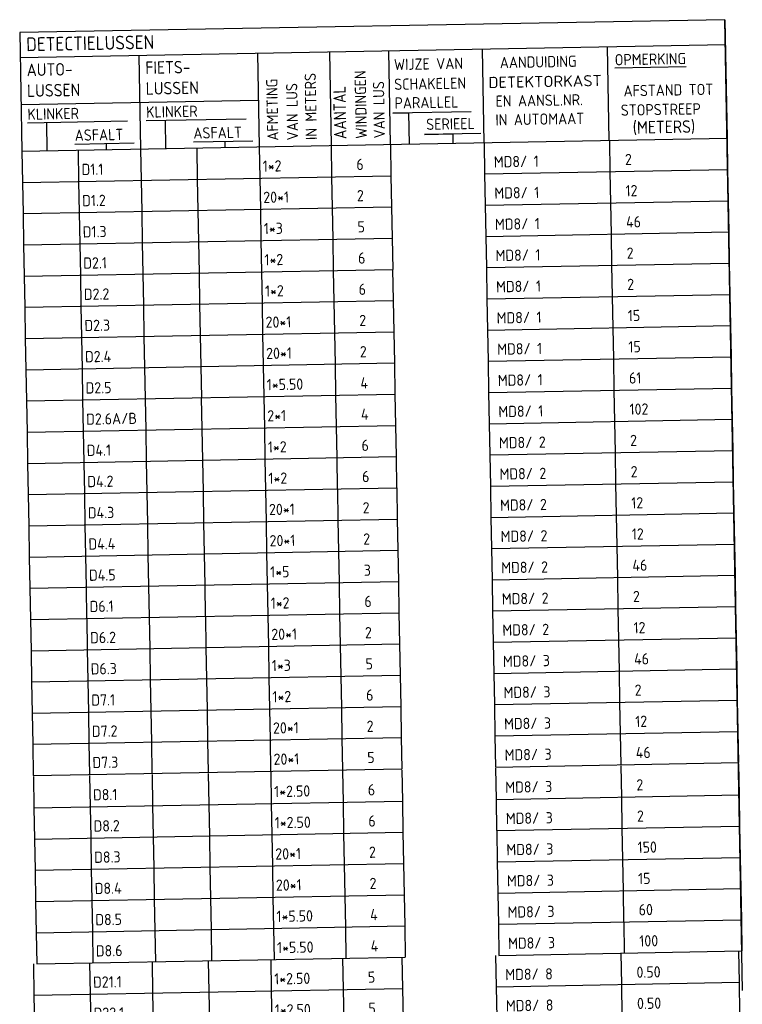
# Model space of a CAD drawing. Extents: x 1808 to 149445, y 103 to 460077.
# Tile 9 of 28: x 148721 to 148779, y 459883 to 459961. Entities that reach past the tile are written whole.
import ezdxf
from ezdxf.enums import TextEntityAlignment as Align

# ---------------------------------------------------------------- set-up
doc = ezdxf.new("R2010")
doc.units = 0
doc.header["$LTSCALE"] = 0.25
doc.header["$MEASUREMENT"] = 0
doc.layers.get('0').update_dxf_attribs({"color": 1, "linetype": 'CONTINUOUS'})
doc.layers.add('TABELLEN', color=7, linetype='CONTINUOUS')
doc.styles.add('ISO', font='ISO.SHX')

# ---------------------------------------------------------------- blocks, each defined once
blk = doc.blocks.new('V_RENV1')
at = {"color": 2}
for p, q in [((0, 0), (-112.9, 0)), ((-112.9, 0), (-112.9, -19)), ((-112.9, -4), (0, -4)), ((-93.9, -4), (-93.9, -19)), ((-74.9, -4), (-74.9, -19)), ((-63.4, -4), (-63.4, -19)), ((-53.9, -19), (-53.9, -4)), ((-38.9, -19), (-38.9, -4)), ((-18.85, -19), (-18.85, -4)), ((-112.9, -19), (0, -19))]:
    blk.add_line(p, q, dxfattribs=at)
for p, q in [((-112.9, -11.5), (-74.9, -11.5)), ((-95.9, -14.5), (-111.9, -14.5)), ((-108.9, -14.5), (-108.9, -19)), ((-76.9, -14.5), (-92.9, -14.5)), ((-89.9, -14.5), (-89.9, -19)), ((-104.4, -18), (-94.9, -18)), ((-99.4, -18), (-99.4, -19)), ((-85.4, -18), (-75.9, -18)), ((-80.4, -18), (-80.4, -19))]:
    blk.add_line(p, q)
blk.add_lwpolyline([(0, 0), (0, -19)], dxfattribs=at)
for points in [[(-40.9, -14), (-53.4, -14), (-50.9, -14), (-50.9, -19)], [(-39.4, -17.5), (-48.4, -17.5), (-43.9, -17.5), (-43.9, -19)]]:
    blk.add_lwpolyline(points)
at = {"color": 2, "style": 'ISO'}
blk.add_text('DETECTIELUSSEN', height=2.2, dxfattribs=at).set_placement((-111.9, -3))
at = {"style": 'ISO'}
for s, p in [('WINDINGEN', (-57.63, -18)), ('AFMETING', (-71.8, -18.05)), ('IN METERS', (-65.63, -18.05)), ('VAN LUS', (-68.63, -18.05)), ('VAN LUS', (-54.73, -18))]:
    blk.add_text(s, height=1.8, rotation=90, dxfattribs=at).set_placement(p)
for s, height, p in [('AUTO-', 2, (-111.9, -7)), ('FIETS-', 2, (-92.9, -7)), ('WIJZE VAN', 1.8, (-53.11, -7.11)), ('AANDUIDING', 1.8, (-36.15, -7.11)), ('%%uOPMERKING', 1.8, (-17.75, -7)), ('LUSSEN', 2, (-111.9, -10.33)), ('LUSSEN', 2, (-92.9, -10.33)), ('SCHAKELEN', 1.8, (-53.11, -10.28)), ('PARALLEL', 1.8, (-53.11, -13.28)), ('EN AANSL.NR.', 1.8, (-36.94, -13.28)), ('SERIEEL', 1.8, (-48.11, -16.78)), ('IN AUTOMAAT', 1.8, (-37.02, -16.28))]:
    blk.add_text(s, height=height, dxfattribs=at).set_placement(p)
at = {"style": 'ISO', "width": 1.077416}
blk.add_text('DETEKTORKAST', height=1.8, dxfattribs=at).set_placement((-38.03, -10.27), (-19.88, -10.27), align=Align.FIT)
at = {"style": 'ISO', "width": 0.876289}
blk.add_text('AANTAL', height=2, rotation=90, dxfattribs=at).set_placement((-60.9, -18), (-60.9, -9.5), align=Align.FIT)
at = {"style": 'ISO'}
for s, height, p in [('AFSTAND TOT', 1.8, (-9.25, -12)), ('STOPSTREEP', 1.8, (-10.52, -15.09)), ('(METERS)', 2, (-10.07, -18))]:
    blk.add_text(s, height=height, dxfattribs=at).set_placement(p, align=Align.CENTER)
for tag, p in [('KLINKERA', (-111.9, -14)), ('KLINKERA', (-92.9, -14)), ('ASFALT', (-104.4, -17.5)), ('ASFALT', (-85.4, -17.5))]:
    blk.add_attdef(tag, p, '', height=1.8, dxfattribs=at)
blk = doc.blocks.new('V_LUSINF')
at = {"color": 2}
for p, q in [((0, 0), (0, -5)), ((112.9, 0), (112.9, -5))]:
    blk.add_line(p, q, dxfattribs=at)
for p, q in [((9, 0), (9, -5)), ((19, 0), (19, -5)), ((28, 0), (28, -5)), ((38, 0), (38, -5)), ((49.5, 0), (49.5, -5)), ((59, 0), (59, -5)), ((74, 0), (74, -5)), ((94.06, 0), (94.06, -5)), ((0, -5), (59, -5)), ((74, -5), (112.9, -5))]:
    blk.add_line(p, q)
at = {"style": 'ISO'}
for tag, p in [('A', (0.5, -4)), ('B', (9.5, -4)), ('C', (19.5, -4)), ('D', (28.5, -4)), ('E', (38.5, -4)), ('F', (53.5, -4)), ('G', (75.5, -4)), ('H', (96.5, -4)), ('K', (108, -4)), ('L', (111, -4))]:
    blk.add_attdef(tag, p, '', height=1.8, dxfattribs=at)

msp = doc.modelspace()

# ---------------------------------------------------------------- linework, layer by layer
at = {"layer": 'TABELLEN', "color": 2}
msp.add_line((148778.591, 459884.034), (148777.176, 459961.293), dxfattribs=at)

# ---------------------------------------------------------------- block references
at = {"layer": 'TABELLEN'}
ref = msp.add_blockref('V_RENV1', (148777.176, 459961.293), dxfattribs=dict(at, xscale=0.4969282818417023, yscale=0.4969282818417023, zscale=0.4969282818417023, rotation=1.04887507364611))
ref.add_attrib('KLINKERA', 'KLINKER', (148721.705, 459953.319), dxfattribs={"layer": '0', "height": 0.8945, "rotation": 1.04888, "style": 'ISO'})
ref.add_attrib('ASFALT', 'ASFALT', (148725.463, 459951.648), dxfattribs={"layer": '0', "height": 0.8945, "rotation": 1.04888, "style": 'ISO'})
ref.add_attrib('KLINKERA', 'KLINKER', (148731.145, 459953.492), dxfattribs={"layer": '0', "height": 0.8945, "rotation": 1.04888, "style": 'ISO'})
ref.add_attrib('ASFALT', 'ASFALT', (148734.903, 459951.821), dxfattribs={"layer": '0', "height": 0.8945, "rotation": 1.04888, "style": 'ISO'})
ref = msp.add_blockref('V_LUSINF', (148721.253, 459950.826), dxfattribs=dict(at, xscale=0.4969282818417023, yscale=0.4969282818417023, zscale=0.4969282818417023, rotation=1.04887507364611))
ref.add_attrib('B', 'D1.1', (148726.01, 459948.925), dxfattribs={"layer": '0', "height": 0.8945, "rotation": 1.04888, "style": 'ISO'})
ref.add_attrib('E', '1*2', (148740.418, 459949.189), dxfattribs={"layer": '0', "height": 0.8945, "rotation": 1.04888, "style": 'ISO'})
ref.add_attrib('F', '6', (148747.871, 459949.325), dxfattribs={"layer": '0', "height": 0.894, "rotation": 1.04888, "style": 'ISO'})
ref.add_attrib('G', 'MD8/ 1', (148758.802, 459949.525), dxfattribs={"layer": '0', "height": 0.8945, "rotation": 1.04888, "style": 'ISO'})
ref.add_attrib('H', '2', (148769.235, 459949.716), dxfattribs={"layer": '0', "height": 0.894, "rotation": 1.04888, "style": 'ISO'})
ref = msp.add_blockref('V_LUSINF', (148721.299, 459948.342), dxfattribs=dict(at, xscale=0.4969282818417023, yscale=0.4969282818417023, zscale=0.4969282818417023, rotation=1.04887507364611))
ref.add_attrib('B', 'D1.2', (148726.055, 459946.441), dxfattribs={"layer": '0', "height": 0.8945, "rotation": 1.04888, "style": 'ISO'})
ref.add_attrib('E', '20*1', (148740.464, 459946.704), dxfattribs={"layer": '0', "height": 0.8945, "rotation": 1.04888, "style": 'ISO'})
ref.add_attrib('F', '2', (148747.916, 459946.841), dxfattribs={"layer": '0', "height": 0.894, "rotation": 1.04888, "style": 'ISO'})
ref.add_attrib('G', 'MD8/ 1', (148758.847, 459947.041), dxfattribs={"layer": '0', "height": 0.8945, "rotation": 1.04888, "style": 'ISO'})
ref.add_attrib('H', '12', (148769.281, 459947.232), dxfattribs={"layer": '0', "height": 0.8945, "rotation": 1.04888, "style": 'ISO'})
ref = msp.add_blockref('V_LUSINF', (148721.344, 459945.857), dxfattribs=dict(at, xscale=0.4969282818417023, yscale=0.4969282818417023, zscale=0.4969282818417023, rotation=1.04887507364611))
ref.add_attrib('B', 'D1.3', (148726.101, 459943.956), dxfattribs={"layer": '0', "height": 0.8945, "rotation": 1.04888, "style": 'ISO'})
ref.add_attrib('E', '1*3', (148740.509, 459944.22), dxfattribs={"layer": '0', "height": 0.8945, "rotation": 1.04888, "style": 'ISO'})
ref.add_attrib('F', '5', (148747.962, 459944.357), dxfattribs={"layer": '0', "height": 0.894, "rotation": 1.04888, "style": 'ISO'})
ref.add_attrib('G', 'MD8/ 1', (148758.893, 459944.557), dxfattribs={"layer": '0', "height": 0.8945, "rotation": 1.04888, "style": 'ISO'})
ref.add_attrib('H', '46', (148769.326, 459944.748), dxfattribs={"layer": '0', "height": 0.8945, "rotation": 1.04888, "style": 'ISO'})
ref = msp.add_blockref('V_LUSINF', (148721.39, 459943.373), dxfattribs=dict(at, xscale=0.4969282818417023, yscale=0.4969282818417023, zscale=0.4969282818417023, rotation=1.04887507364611))
ref.add_attrib('B', 'D2.1', (148726.146, 459941.472), dxfattribs={"layer": '0', "height": 0.8945, "rotation": 1.04888, "style": 'ISO'})
ref.add_attrib('E', '1*2', (148740.555, 459941.736), dxfattribs={"layer": '0', "height": 0.8945, "rotation": 1.04888, "style": 'ISO'})
ref.add_attrib('F', '6', (148748.007, 459941.872), dxfattribs={"layer": '0', "height": 0.894, "rotation": 1.04888, "style": 'ISO'})
ref.add_attrib('G', 'MD8/ 1', (148758.938, 459942.073), dxfattribs={"layer": '0', "height": 0.8945, "rotation": 1.04888, "style": 'ISO'})
ref.add_attrib('H', '2', (148769.372, 459942.264), dxfattribs={"layer": '0', "height": 0.894, "rotation": 1.04888, "style": 'ISO'})
ref = msp.add_blockref('V_LUSINF', (148721.435, 459940.889), dxfattribs=dict(at, xscale=0.4969282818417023, yscale=0.4969282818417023, zscale=0.4969282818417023, rotation=1.04887507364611))
ref.add_attrib('B', 'D2.2', (148726.192, 459938.988), dxfattribs={"layer": '0', "height": 0.8945, "rotation": 1.04888, "style": 'ISO'})
ref.add_attrib('E', '1*2', (148740.6, 459939.252), dxfattribs={"layer": '0', "height": 0.8945, "rotation": 1.04888, "style": 'ISO'})
ref.add_attrib('F', '6', (148748.053, 459939.388), dxfattribs={"layer": '0', "height": 0.894, "rotation": 1.04888, "style": 'ISO'})
ref.add_attrib('G', 'MD8/ 1', (148758.983, 459939.588), dxfattribs={"layer": '0', "height": 0.8945, "rotation": 1.04888, "style": 'ISO'})
ref.add_attrib('H', '2', (148769.417, 459939.779), dxfattribs={"layer": '0', "height": 0.894, "rotation": 1.04888, "style": 'ISO'})
ref = msp.add_blockref('V_LUSINF', (148721.481, 459938.405), dxfattribs=dict(at, xscale=0.4969282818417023, yscale=0.4969282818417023, zscale=0.4969282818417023, rotation=1.04887507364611))
ref.add_attrib('B', 'D2.3', (148726.237, 459936.504), dxfattribs={"layer": '0', "height": 0.8945, "rotation": 1.04888, "style": 'ISO'})
ref.add_attrib('E', '20*1', (148740.646, 459936.768), dxfattribs={"layer": '0', "height": 0.8945, "rotation": 1.04888, "style": 'ISO'})
ref.add_attrib('F', '2', (148748.098, 459936.904), dxfattribs={"layer": '0', "height": 0.894, "rotation": 1.04888, "style": 'ISO'})
ref.add_attrib('G', 'MD8/ 1', (148759.029, 459937.104), dxfattribs={"layer": '0', "height": 0.8945, "rotation": 1.04888, "style": 'ISO'})
ref.add_attrib('H', '15', (148769.463, 459937.295), dxfattribs={"layer": '0', "height": 0.8945, "rotation": 1.04888, "style": 'ISO'})
ref = msp.add_blockref('V_LUSINF', (148721.526, 459935.92), dxfattribs=dict(at, xscale=0.4969282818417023, yscale=0.4969282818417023, zscale=0.4969282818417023, rotation=1.04887507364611))
ref.add_attrib('B', 'D2.4', (148726.283, 459934.02), dxfattribs={"layer": '0', "height": 0.8945, "rotation": 1.04888, "style": 'ISO'})
ref.add_attrib('E', '20*1', (148740.691, 459934.283), dxfattribs={"layer": '0', "height": 0.8945, "rotation": 1.04888, "style": 'ISO'})
ref.add_attrib('F', '2', (148748.144, 459934.42), dxfattribs={"layer": '0', "height": 0.894, "rotation": 1.04888, "style": 'ISO'})
ref.add_attrib('G', 'MD8/ 1', (148759.074, 459934.62), dxfattribs={"layer": '0', "height": 0.8945, "rotation": 1.04888, "style": 'ISO'})
ref.add_attrib('H', '15', (148769.508, 459934.811), dxfattribs={"layer": '0', "height": 0.8945, "rotation": 1.04888, "style": 'ISO'})
ref = msp.add_blockref('V_LUSINF', (148721.572, 459933.436), dxfattribs=dict(at, xscale=0.4969282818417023, yscale=0.4969282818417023, zscale=0.4969282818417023, rotation=1.04887507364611))
ref.add_attrib('B', 'D2.5', (148726.328, 459931.535), dxfattribs={"layer": '0', "height": 0.8945, "rotation": 1.04888, "style": 'ISO'})
ref.add_attrib('E', '1*5.50', (148740.737, 459931.799), dxfattribs={"layer": '0', "height": 0.8945, "rotation": 1.04888, "style": 'ISO'})
ref.add_attrib('F', '4', (148748.189, 459931.936), dxfattribs={"layer": '0', "height": 0.894, "rotation": 1.04888, "style": 'ISO'})
ref.add_attrib('G', 'MD8/ 1', (148759.12, 459932.136), dxfattribs={"layer": '0', "height": 0.8945, "rotation": 1.04888, "style": 'ISO'})
ref.add_attrib('H', '61', (148769.554, 459932.327), dxfattribs={"layer": '0', "height": 0.8945, "rotation": 1.04888, "style": 'ISO'})
ref = msp.add_blockref('V_LUSINF', (148721.617, 459930.952), dxfattribs=dict(at, xscale=0.4969282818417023, yscale=0.4969282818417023, zscale=0.4969282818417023, rotation=1.04887507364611))
ref.add_attrib('B', 'D2.6A/B', (148726.374, 459929.051), dxfattribs={"layer": '0', "height": 0.8945, "rotation": 1.04888, "style": 'ISO'})
ref.add_attrib('E', '2*1', (148740.782, 459929.315), dxfattribs={"layer": '0', "height": 0.8945, "rotation": 1.04888, "style": 'ISO'})
ref.add_attrib('F', '4', (148748.235, 459929.451), dxfattribs={"layer": '0', "height": 0.894, "rotation": 1.04888, "style": 'ISO'})
ref.add_attrib('G', 'MD8/ 1', (148759.165, 459929.651), dxfattribs={"layer": '0', "height": 0.8945, "rotation": 1.04888, "style": 'ISO'})
ref.add_attrib('H', '102', (148769.599, 459929.842), dxfattribs={"layer": '0', "height": 0.8945, "rotation": 1.04888, "style": 'ISO'})
ref = msp.add_blockref('V_LUSINF', (148721.663, 459928.468), dxfattribs=dict(at, xscale=0.4969282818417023, yscale=0.4969282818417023, zscale=0.4969282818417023, rotation=1.04887507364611))
ref.add_attrib('B', 'D4.1', (148726.419, 459926.567), dxfattribs={"layer": '0', "height": 0.8945, "rotation": 1.04888, "style": 'ISO'})
ref.add_attrib('E', '1*2', (148740.828, 459926.831), dxfattribs={"layer": '0', "height": 0.8945, "rotation": 1.04888, "style": 'ISO'})
ref.add_attrib('F', '6', (148748.28, 459926.967), dxfattribs={"layer": '0', "height": 0.894, "rotation": 1.04888, "style": 'ISO'})
ref.add_attrib('G', 'MD8/ 2', (148759.211, 459927.167), dxfattribs={"layer": '0', "height": 0.8945, "rotation": 1.04888, "style": 'ISO'})
ref.add_attrib('H', '2', (148769.645, 459927.358), dxfattribs={"layer": '0', "height": 0.894, "rotation": 1.04888, "style": 'ISO'})
ref = msp.add_blockref('V_LUSINF', (148721.708, 459925.984), dxfattribs=dict(at, xscale=0.4969282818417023, yscale=0.4969282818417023, zscale=0.4969282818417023, rotation=1.04887507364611))
ref.add_attrib('B', 'D4.2', (148726.465, 459924.083), dxfattribs={"layer": '0', "height": 0.8945, "rotation": 1.04888, "style": 'ISO'})
ref.add_attrib('E', '1*2', (148740.873, 459924.346), dxfattribs={"layer": '0', "height": 0.8945, "rotation": 1.04888, "style": 'ISO'})
ref.add_attrib('F', '6', (148748.326, 459924.483), dxfattribs={"layer": '0', "height": 0.894, "rotation": 1.04888, "style": 'ISO'})
ref.add_attrib('G', 'MD8/ 2', (148759.256, 459924.683), dxfattribs={"layer": '0', "height": 0.8945, "rotation": 1.04888, "style": 'ISO'})
ref.add_attrib('H', '2', (148769.69, 459924.874), dxfattribs={"layer": '0', "height": 0.894, "rotation": 1.04888, "style": 'ISO'})
ref = msp.add_blockref('V_LUSINF', (148721.754, 459923.499), dxfattribs=dict(at, xscale=0.4969282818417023, yscale=0.4969282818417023, zscale=0.4969282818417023, rotation=1.04887507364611))
ref.add_attrib('B', 'D4.3', (148726.51, 459921.598), dxfattribs={"layer": '0', "height": 0.8945, "rotation": 1.04888, "style": 'ISO'})
ref.add_attrib('E', '20*1', (148740.919, 459921.862), dxfattribs={"layer": '0', "height": 0.8945, "rotation": 1.04888, "style": 'ISO'})
ref.add_attrib('F', '2', (148748.371, 459921.999), dxfattribs={"layer": '0', "height": 0.894, "rotation": 1.04888, "style": 'ISO'})
ref.add_attrib('G', 'MD8/ 2', (148759.302, 459922.199), dxfattribs={"layer": '0', "height": 0.8945, "rotation": 1.04888, "style": 'ISO'})
ref.add_attrib('H', '12', (148769.736, 459922.39), dxfattribs={"layer": '0', "height": 0.8945, "rotation": 1.04888, "style": 'ISO'})
ref = msp.add_blockref('V_LUSINF', (148721.799, 459921.015), dxfattribs=dict(at, xscale=0.4969282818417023, yscale=0.4969282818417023, zscale=0.4969282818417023, rotation=1.04887507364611))
ref.add_attrib('B', 'D4.4', (148726.556, 459919.114), dxfattribs={"layer": '0', "height": 0.8945, "rotation": 1.04888, "style": 'ISO'})
ref.add_attrib('E', '20*1', (148740.964, 459919.378), dxfattribs={"layer": '0', "height": 0.8945, "rotation": 1.04888, "style": 'ISO'})
ref.add_attrib('F', '2', (148748.417, 459919.514), dxfattribs={"layer": '0', "height": 0.894, "rotation": 1.04888, "style": 'ISO'})
ref.add_attrib('G', 'MD8/ 2', (148759.347, 459919.715), dxfattribs={"layer": '0', "height": 0.8945, "rotation": 1.04888, "style": 'ISO'})
ref.add_attrib('H', '12', (148769.781, 459919.906), dxfattribs={"layer": '0', "height": 0.8945, "rotation": 1.04888, "style": 'ISO'})
ref = msp.add_blockref('V_LUSINF', (148721.845, 459918.531), dxfattribs=dict(at, xscale=0.4969282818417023, yscale=0.4969282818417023, zscale=0.4969282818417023, rotation=1.04887507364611))
ref.add_attrib('B', 'D4.5', (148726.601, 459916.63), dxfattribs={"layer": '0', "height": 0.8945, "rotation": 1.04888, "style": 'ISO'})
ref.add_attrib('E', '1*5', (148741.01, 459916.894), dxfattribs={"layer": '0', "height": 0.8945, "rotation": 1.04888, "style": 'ISO'})
ref.add_attrib('F', '3', (148748.462, 459917.03), dxfattribs={"layer": '0', "height": 0.894, "rotation": 1.04888, "style": 'ISO'})
ref.add_attrib('G', 'MD8/ 2', (148759.393, 459917.23), dxfattribs={"layer": '0', "height": 0.8945, "rotation": 1.04888, "style": 'ISO'})
ref.add_attrib('H', '46', (148769.827, 459917.421), dxfattribs={"layer": '0', "height": 0.8945, "rotation": 1.04888, "style": 'ISO'})
ref = msp.add_blockref('V_LUSINF', (148721.89, 459916.047), dxfattribs=dict(at, xscale=0.4969282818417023, yscale=0.4969282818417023, zscale=0.4969282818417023, rotation=1.04887507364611))
ref.add_attrib('B', 'D6.1', (148726.647, 459914.146), dxfattribs={"layer": '0', "height": 0.8945, "rotation": 1.04888, "style": 'ISO'})
ref.add_attrib('E', '1*2', (148741.055, 459914.41), dxfattribs={"layer": '0', "height": 0.8945, "rotation": 1.04888, "style": 'ISO'})
ref.add_attrib('F', '6', (148748.508, 459914.546), dxfattribs={"layer": '0', "height": 0.894, "rotation": 1.04888, "style": 'ISO'})
ref.add_attrib('G', 'MD8/ 2', (148759.438, 459914.746), dxfattribs={"layer": '0', "height": 0.8945, "rotation": 1.04888, "style": 'ISO'})
ref.add_attrib('H', '2', (148769.872, 459914.937), dxfattribs={"layer": '0', "height": 0.894, "rotation": 1.04888, "style": 'ISO'})
ref = msp.add_blockref('V_LUSINF', (148721.936, 459913.562), dxfattribs=dict(at, xscale=0.4969282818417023, yscale=0.4969282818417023, zscale=0.4969282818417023, rotation=1.04887507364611))
ref.add_attrib('B', 'D6.2', (148726.692, 459911.661), dxfattribs={"layer": '0', "height": 0.8945, "rotation": 1.04888, "style": 'ISO'})
ref.add_attrib('E', '20*1', (148741.101, 459911.925), dxfattribs={"layer": '0', "height": 0.8945, "rotation": 1.04888, "style": 'ISO'})
ref.add_attrib('F', '2', (148748.553, 459912.062), dxfattribs={"layer": '0', "height": 0.894, "rotation": 1.04888, "style": 'ISO'})
ref.add_attrib('G', 'MD8/ 2', (148759.484, 459912.262), dxfattribs={"layer": '0', "height": 0.8945, "rotation": 1.04888, "style": 'ISO'})
ref.add_attrib('H', '12', (148769.918, 459912.453), dxfattribs={"layer": '0', "height": 0.8945, "rotation": 1.04888, "style": 'ISO'})
ref = msp.add_blockref('V_LUSINF', (148721.981, 459911.078), dxfattribs=dict(at, xscale=0.4969282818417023, yscale=0.4969282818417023, zscale=0.4969282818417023, rotation=1.04887507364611))
ref.add_attrib('B', 'D6.3', (148726.737, 459909.177), dxfattribs={"layer": '0', "height": 0.8945, "rotation": 1.04888, "style": 'ISO'})
ref.add_attrib('E', '1*3', (148741.146, 459909.441), dxfattribs={"layer": '0', "height": 0.8945, "rotation": 1.04888, "style": 'ISO'})
ref.add_attrib('F', '5', (148748.599, 459909.578), dxfattribs={"layer": '0', "height": 0.894, "rotation": 1.04888, "style": 'ISO'})
ref.add_attrib('G', 'MD8/ 3', (148759.529, 459909.778), dxfattribs={"layer": '0', "height": 0.8945, "rotation": 1.04888, "style": 'ISO'})
ref.add_attrib('H', '46', (148769.963, 459909.969), dxfattribs={"layer": '0', "height": 0.8945, "rotation": 1.04888, "style": 'ISO'})
ref = msp.add_blockref('V_LUSINF', (148722.027, 459908.594), dxfattribs=dict(at, xscale=0.4969282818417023, yscale=0.4969282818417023, zscale=0.4969282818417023, rotation=1.04887507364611))
ref.add_attrib('B', 'D7.1', (148726.783, 459906.693), dxfattribs={"layer": '0', "height": 0.8945, "rotation": 1.04888, "style": 'ISO'})
ref.add_attrib('E', '1*2', (148741.191, 459906.957), dxfattribs={"layer": '0', "height": 0.8945, "rotation": 1.04888, "style": 'ISO'})
ref.add_attrib('F', '6', (148748.644, 459907.093), dxfattribs={"layer": '0', "height": 0.894, "rotation": 1.04888, "style": 'ISO'})
ref.add_attrib('G', 'MD8/ 3', (148759.575, 459907.293), dxfattribs={"layer": '0', "height": 0.8945, "rotation": 1.04888, "style": 'ISO'})
ref.add_attrib('H', '2', (148770.008, 459907.484), dxfattribs={"layer": '0', "height": 0.894, "rotation": 1.04888, "style": 'ISO'})
ref = msp.add_blockref('V_LUSINF', (148722.072, 459906.11), dxfattribs=dict(at, xscale=0.4969282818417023, yscale=0.4969282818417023, zscale=0.4969282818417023, rotation=1.04887507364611))
ref.add_attrib('B', 'D7.2', (148726.828, 459904.209), dxfattribs={"layer": '0', "height": 0.8945, "rotation": 1.04888, "style": 'ISO'})
ref.add_attrib('E', '20*1', (148741.237, 459904.473), dxfattribs={"layer": '0', "height": 0.8945, "rotation": 1.04888, "style": 'ISO'})
ref.add_attrib('F', '2', (148748.69, 459904.609), dxfattribs={"layer": '0', "height": 0.894, "rotation": 1.04888, "style": 'ISO'})
ref.add_attrib('G', 'MD8/ 3', (148759.62, 459904.809), dxfattribs={"layer": '0', "height": 0.8945, "rotation": 1.04888, "style": 'ISO'})
ref.add_attrib('H', '12', (148770.054, 459905), dxfattribs={"layer": '0', "height": 0.8945, "rotation": 1.04888, "style": 'ISO'})
ref = msp.add_blockref('V_LUSINF', (148722.118, 459903.626), dxfattribs=dict(at, xscale=0.4969282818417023, yscale=0.4969282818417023, zscale=0.4969282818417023, rotation=1.04887507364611))
ref.add_attrib('B', 'D7.3', (148726.874, 459901.725), dxfattribs={"layer": '0', "height": 0.8945, "rotation": 1.04888, "style": 'ISO'})
ref.add_attrib('E', '20*1', (148741.282, 459901.988), dxfattribs={"layer": '0', "height": 0.8945, "rotation": 1.04888, "style": 'ISO'})
ref.add_attrib('F', '5', (148748.735, 459902.125), dxfattribs={"layer": '0', "height": 0.894, "rotation": 1.04888, "style": 'ISO'})
ref.add_attrib('G', 'MD8/ 3', (148759.666, 459902.325), dxfattribs={"layer": '0', "height": 0.8945, "rotation": 1.04888, "style": 'ISO'})
ref.add_attrib('H', '46', (148770.099, 459902.516), dxfattribs={"layer": '0', "height": 0.8945, "rotation": 1.04888, "style": 'ISO'})
ref = msp.add_blockref('V_LUSINF', (148722.165, 459901.056), dxfattribs=dict(at, xscale=0.4969282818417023, yscale=0.4969282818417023, zscale=0.4969282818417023, rotation=1.04887507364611))
ref.add_attrib('B', 'D8.1', (148726.921, 459899.155), dxfattribs={"layer": '0', "height": 0.8945, "rotation": 1.04888, "style": 'ISO'})
ref.add_attrib('E', '1*2.50', (148741.329, 459899.419), dxfattribs={"layer": '0', "height": 0.8945, "rotation": 1.04888, "style": 'ISO'})
ref.add_attrib('F', '6', (148748.782, 459899.555), dxfattribs={"layer": '0', "height": 0.894, "rotation": 1.04888, "style": 'ISO'})
ref.add_attrib('G', 'MD8/ 3', (148759.713, 459899.755), dxfattribs={"layer": '0', "height": 0.8945, "rotation": 1.04888, "style": 'ISO'})
ref.add_attrib('H', '2', (148770.146, 459899.946), dxfattribs={"layer": '0', "height": 0.894, "rotation": 1.04888, "style": 'ISO'})
ref = msp.add_blockref('V_LUSINF', (148722.21, 459898.572), dxfattribs=dict(at, xscale=0.4969282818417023, yscale=0.4969282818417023, zscale=0.4969282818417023, rotation=1.04887507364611))
ref.add_attrib('B', 'D8.2', (148726.966, 459896.671), dxfattribs={"layer": '0', "height": 0.8945, "rotation": 1.04888, "style": 'ISO'})
ref.add_attrib('E', '1*2.50', (148741.375, 459896.934), dxfattribs={"layer": '0', "height": 0.8945, "rotation": 1.04888, "style": 'ISO'})
ref.add_attrib('F', '6', (148748.828, 459897.071), dxfattribs={"layer": '0', "height": 0.894, "rotation": 1.04888, "style": 'ISO'})
ref.add_attrib('G', 'MD8/ 3', (148759.758, 459897.271), dxfattribs={"layer": '0', "height": 0.8945, "rotation": 1.04888, "style": 'ISO'})
ref.add_attrib('H', '2', (148770.192, 459897.462), dxfattribs={"layer": '0', "height": 0.894, "rotation": 1.04888, "style": 'ISO'})
ref = msp.add_blockref('V_LUSINF', (148722.256, 459896.087), dxfattribs=dict(at, xscale=0.4969282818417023, yscale=0.4969282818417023, zscale=0.4969282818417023, rotation=1.04887507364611))
ref.add_attrib('B', 'D8.3', (148727.012, 459894.186), dxfattribs={"layer": '0', "height": 0.8945, "rotation": 1.04888, "style": 'ISO'})
ref.add_attrib('E', '20*1', (148741.42, 459894.45), dxfattribs={"layer": '0', "height": 0.8945, "rotation": 1.04888, "style": 'ISO'})
ref.add_attrib('F', '2', (148748.873, 459894.587), dxfattribs={"layer": '0', "height": 0.894, "rotation": 1.04888, "style": 'ISO'})
ref.add_attrib('G', 'MD8/ 3', (148759.804, 459894.787), dxfattribs={"layer": '0', "height": 0.8945, "rotation": 1.04888, "style": 'ISO'})
ref.add_attrib('H', '150', (148770.237, 459894.978), dxfattribs={"layer": '0', "height": 0.8945, "rotation": 1.04888, "style": 'ISO'})
ref = msp.add_blockref('V_LUSINF', (148722.301, 459893.603), dxfattribs=dict(at, xscale=0.4969282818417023, yscale=0.4969282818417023, zscale=0.4969282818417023, rotation=1.04887507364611))
ref.add_attrib('B', 'D8.4', (148727.057, 459891.702), dxfattribs={"layer": '0', "height": 0.8945, "rotation": 1.04888, "style": 'ISO'})
ref.add_attrib('E', '20*1', (148741.466, 459891.966), dxfattribs={"layer": '0', "height": 0.8945, "rotation": 1.04888, "style": 'ISO'})
ref.add_attrib('F', '2', (148748.919, 459892.102), dxfattribs={"layer": '0', "height": 0.894, "rotation": 1.04888, "style": 'ISO'})
ref.add_attrib('G', 'MD8/ 3', (148759.849, 459892.303), dxfattribs={"layer": '0', "height": 0.8945, "rotation": 1.04888, "style": 'ISO'})
ref.add_attrib('H', '15', (148770.283, 459892.494), dxfattribs={"layer": '0', "height": 0.8945, "rotation": 1.04888, "style": 'ISO'})
ref = msp.add_blockref('V_LUSINF', (148722.346, 459891.119), dxfattribs=dict(at, xscale=0.4969282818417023, yscale=0.4969282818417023, zscale=0.4969282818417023, rotation=1.04887507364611))
ref.add_attrib('B', 'D8.5', (148727.103, 459889.218), dxfattribs={"layer": '0', "height": 0.8945, "rotation": 1.04888, "style": 'ISO'})
ref.add_attrib('E', '1*5.50', (148741.511, 459889.482), dxfattribs={"layer": '0', "height": 0.8945, "rotation": 1.04888, "style": 'ISO'})
ref.add_attrib('F', '4', (148748.964, 459889.618), dxfattribs={"layer": '0', "height": 0.894, "rotation": 1.04888, "style": 'ISO'})
ref.add_attrib('G', 'MD8/ 3', (148759.895, 459889.818), dxfattribs={"layer": '0', "height": 0.8945, "rotation": 1.04888, "style": 'ISO'})
ref.add_attrib('H', '60', (148770.328, 459890.009), dxfattribs={"layer": '0', "height": 0.8945, "rotation": 1.04888, "style": 'ISO'})
ref = msp.add_blockref('V_LUSINF', (148722.392, 459888.635), dxfattribs=dict(at, xscale=0.4969282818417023, yscale=0.4969282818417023, zscale=0.4969282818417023, rotation=1.04887507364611))
ref.add_attrib('B', 'D8.6', (148727.148, 459886.734), dxfattribs={"layer": '0', "height": 0.8945, "rotation": 1.04888, "style": 'ISO'})
ref.add_attrib('E', '1*5.50', (148741.557, 459886.997), dxfattribs={"layer": '0', "height": 0.8945, "rotation": 1.04888, "style": 'ISO'})
ref.add_attrib('F', '4', (148749.01, 459887.134), dxfattribs={"layer": '0', "height": 0.894, "rotation": 1.04888, "style": 'ISO'})
ref.add_attrib('G', 'MD8/ 3', (148759.94, 459887.334), dxfattribs={"layer": '0', "height": 0.8945, "rotation": 1.04888, "style": 'ISO'})
ref.add_attrib('H', '100', (148770.374, 459887.525), dxfattribs={"layer": '0', "height": 0.8945, "rotation": 1.04888, "style": 'ISO'})
ref = msp.add_blockref('V_LUSINF', (148722.168, 459886.147), dxfattribs=dict(at, xscale=0.4969282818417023, yscale=0.4969282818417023, zscale=0.4969282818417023, rotation=1.04887507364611))
ref.add_attrib('B', 'D21.1', (148726.924, 459884.246), dxfattribs={"layer": '0', "height": 0.8945, "rotation": 1.04888, "style": 'ISO'})
ref.add_attrib('E', '1*2.50', (148741.333, 459884.51), dxfattribs={"layer": '0', "height": 0.8945, "rotation": 1.04888, "style": 'ISO'})
ref.add_attrib('F', '5', (148748.786, 459884.646), dxfattribs={"layer": '0', "height": 0.894, "rotation": 1.04888, "style": 'ISO'})
ref.add_attrib('G', 'MD8/ 8', (148759.716, 459884.847), dxfattribs={"layer": '0', "height": 0.8945, "rotation": 1.04888, "style": 'ISO'})
ref.add_attrib('H', '0.50', (148770.15, 459885.038), dxfattribs={"layer": '0', "height": 0.8945, "rotation": 1.04888, "style": 'ISO'})
ref = msp.add_blockref('V_LUSINF', (148722.213, 459883.663), dxfattribs=dict(at, xscale=0.4969282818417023, yscale=0.4969282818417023, zscale=0.4969282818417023, rotation=1.04887507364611))
ref.add_attrib('B', 'D22.1', (148726.97, 459881.762), dxfattribs={"layer": '0', "height": 0.8945, "rotation": 1.04888, "style": 'ISO'})
ref.add_attrib('E', '1*2.50', (148741.378, 459882.026), dxfattribs={"layer": '0', "height": 0.8945, "rotation": 1.04888, "style": 'ISO'})
ref.add_attrib('F', '5', (148748.831, 459882.162), dxfattribs={"layer": '0', "height": 0.894, "rotation": 1.04888, "style": 'ISO'})
ref.add_attrib('G', 'MD8/ 8', (148759.762, 459882.362), dxfattribs={"layer": '0', "height": 0.8945, "rotation": 1.04888, "style": 'ISO'})
ref.add_attrib('H', '0.50', (148770.195, 459882.553), dxfattribs={"layer": '0', "height": 0.8945, "rotation": 1.04888, "style": 'ISO'})

doc.saveas('drawing.dxf')
